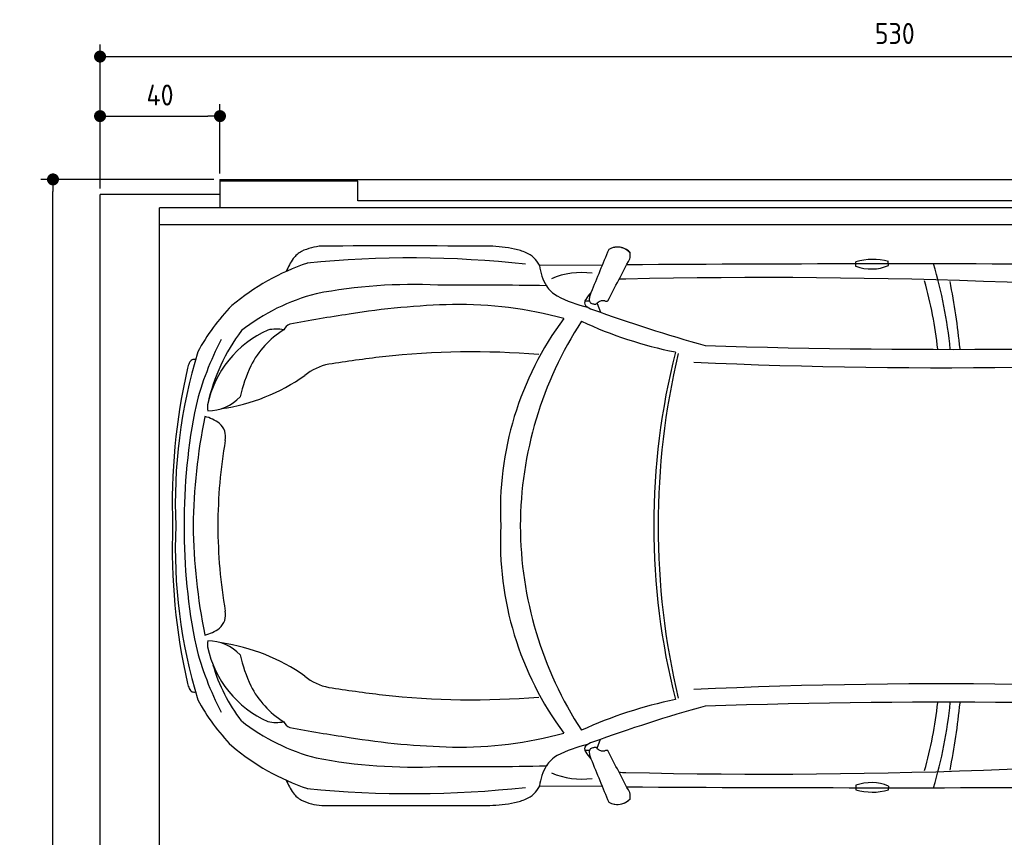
# Model space of a CAD drawing. Header units: millimetres. Extents: x 705 to 7297, y 278 to 5770.
# Tile 2 of 3: x 705 to 3988, y 3044 to 5770. Entities that reach past the tile are written whole.
import ezdxf

# ---------------------------------------------------------------- set-up
doc = ezdxf.new("R2010")
doc.units = ezdxf.units.MM
doc.layers.get('0').update_dxf_attribs({"lineweight": 25})
for name, color, linetype, lineweight in [('4', 3, 'Continuous', 25), ('AM_0', 7, 'Continuous', 25), ('Car', 10, 'Continuous', 25)]:
    doc.layers.add(name, color=color, linetype=linetype, lineweight=lineweight)
doc.styles.get("Standard").update_dxf_attribs({"font": 'ISOCP.SHX'})
doc.dimstyles.new('GEN-ISO$0', dxfattribs={"dimscale": 20, "dimtxt": 3.5, "dimasz": 2, "dimexe": 2, "dimexo": 1, "dimgap": 1.5, "dimtad": 1, "dimdec": 1, "dimlfac": 0.1, "dimdsep": 46, "dimtxsty": 'Standard', "dimblk": 'PUNKT', "dimcen": 2, "dimclrd": 256, "dimclre": 256, "dimclrt": 2, "dimadec": 0, "dimazin": 0, "dimtp": 0.1, "dimtm": 0.1, "dimtfac": 0.71, "dimtdec": 1, "dimtmove": 2, "dimatfit": 3, "dimldrblk": 'PUNKT', "dimfxl": 1, "dimtolj": 1, "dimarcsym": 0})

# ---------------------------------------------------------------- blocks, each defined once
blk = doc.blocks.new('PUNKT')
at = {"layer": '4', "color": 0, "linetype": 'ByBlock'}
blk.add_line((-0.5, 0), (-1, 0), dxfattribs=at)
at = {"layer": '4', "color": 0, "linetype": 'ByBlock', "const_width": 0.5}
blk.add_lwpolyline([(-0.25, 0, 1), (0.25, 0, 1)], format="xyb", close=True, dxfattribs=at)
blk = doc.blocks.new('*D5')
at = {"layer": '4', "lineweight": -2, "transparency": 16777216}
for p, q in [((972.8, 5207.3), (972.8, 5686.9)), ((6272.8, 5207.3), (6272.8, 5686.9)), ((1012.8, 5646.9), (6232.8, 5646.9))]:
    blk.add_line(p, q, dxfattribs=at)
at = {"layer": 'DEFPOINTS', "color": 0, "transparency": 16777216}
for p in [(6272.8, 5646.9), (972.8, 5187.3), (6272.8, 5187.3)]:
    blk.add_point(p, dxfattribs=at)
at = {"layer": '4', "lineweight": -2, "transparency": 16777216, "xscale": 40, "yscale": 40, "zscale": 40, "rotation": 180}
blk.add_blockref('PUNKT', (972.8, 5646.9), dxfattribs=at)
at = {"layer": '4', "lineweight": -2, "transparency": 16777216, "xscale": 40, "yscale": 40, "zscale": 40}
blk.add_blockref('PUNKT', (6272.8, 5646.9), dxfattribs=at)
at = {"layer": '4', "color": 2, "transparency": 16777216, "insert": (3622.8, 5723.9), "char_height": 70, "attachment_point": 5}
blk.add_mtext('\\A1;530', dxfattribs=at)
blk = doc.blocks.new('*D6')
at = {"layer": '4', "lineweight": -2, "transparency": 16777216}
for p, q in [((972.8, 5207.3), (972.8, 5488.4)), ((1372.8, 5257.3), (1372.8, 5488.4)), ((1012.8, 5448.4), (1332.8, 5448.4))]:
    blk.add_line(p, q, dxfattribs=at)
at = {"layer": 'DEFPOINTS', "color": 0, "transparency": 16777216}
for p in [(1372.8, 5448.4), (1372.8, 5237.3), (972.8, 5187.3)]:
    blk.add_point(p, dxfattribs=at)
at = {"layer": '4', "lineweight": -2, "transparency": 16777216, "xscale": 40, "yscale": 40, "zscale": 40, "rotation": 180}
blk.add_blockref('PUNKT', (972.8, 5448.4), dxfattribs=at)
at = {"layer": '4', "lineweight": -2, "transparency": 16777216, "xscale": 40, "yscale": 40, "zscale": 40}
blk.add_blockref('PUNKT', (1372.8, 5448.4), dxfattribs=at)
at = {"layer": '4', "color": 2, "transparency": 16777216, "insert": (1172.8, 5518.6), "char_height": 70, "attachment_point": 5}
blk.add_mtext('\\A1;40', dxfattribs=at)
blk = doc.blocks.new('*D4')
at = {"layer": '4', "lineweight": -2, "transparency": 16777216}
for p, q in [((1352.8, 5237.3), (775.9, 5237.3)), ((815.9, 377.3), (815.9, 5197.3)), ((1352.8, 337.3), (775.9, 337.3))]:
    blk.add_line(p, q, dxfattribs=at)
at = {"layer": 'DEFPOINTS', "color": 0, "transparency": 16777216}
for p in [(815.9, 5237.3), (1372.8, 5237.3), (1372.8, 337.3)]:
    blk.add_point(p, dxfattribs=at)
at = {"layer": '4', "lineweight": -2, "transparency": 16777216, "xscale": 40, "yscale": 40, "zscale": 40}
for p, rotation in [((815.9, 5237.3), 90), ((815.9, 337.3), 270)]:
    blk.add_blockref('PUNKT', p, dxfattribs=dict(at, rotation=rotation))
at = {"layer": '4', "color": 2, "transparency": 16777216, "insert": (750.9, 2787.3), "char_height": 70, "attachment_point": 5, "rotation": 90}
blk.add_mtext('\\A1;490', dxfattribs=at)
blk = doc.blocks.new('Car_drauf')
at = {"layer": 'Car'}
for p, q in [((2604.7, 591.7), (2395.3, 592.2)), ((3450.7, 588.6), (3450.7, 603.6)), ((3559, 591.1), (3558.9, 604.3)), ((2562.2, 472.6), (2547.4, 473)), ((2587.8, 465.2), (2598.8, 435.4)), ((2587.8, -1018.3), (2598.8, -988.5)), ((2562.2, -1025.7), (2547.4, -1026.1)), ((2604.7, -1144.8), (2395.3, -1145.4)), ((3450.7, -1141.7), (3450.7, -1156.7)), ((3559, -1144.3), (3558.9, -1157.4))]:
    blk.add_line(p, q, dxfattribs=at)
for centre, radius, start, end in [((1638.6, 569), 78.2, 117.5376, 144.573), ((1683.5, 467.9), 188.8, 94.2276, 115.4416), ((1905.2, -66453.2), 67109.8, 89.722936, 90.201167), ((2216.7, 171.9), 484.1, 78.5405, 88.4601), ((2271.5, 453), 197.7, 66.2378, 77.9142), ((2319.1, 555.8), 84.5, 25.5177, 67.6452), ((14330.2, -4257.9), 12688.9, 157.26865, 157.97435), ((2655.4, 594.2), 58.5, 43.102, 119.1823), ((2655.4, 594.1), 58.5, 98.748, 119.1805), ((2655.4, 594.2), 58.5, 75.1308, 98.7471), ((2655.4, 594.2), 58.5, 43.102, 75.1799), ((2642.9, 627.6), 55.6, 344.9104, 6.7653), ((2642.9, 627.6), 55.6, 344.9183, 6.7653), ((1876.8, -147.2), 789.2, 108.8531, 129.9675), ((1779.6, 472.9), 248.9, 145.3597, 156.6504), ((1966.7, -2882.9), 3499.5, 83.721, 95.6598), ((2389.6, 590.4), 5.94, 5.6541, 17.6741), ((2572.8, 613.8), 178.7, 187.3331, 210.475), ((-87010.6, 47448.4), 101197.5, 332.341895, 332.43135), ((3585.1, -138717.9), 139314.6, 89.672154, 90.369542), ((3506, 415.1), 196.5, 74.2667, 106.3456), ((3501.6, 731.1), 151.3, 250.3544, 292.4138), ((2258.9, 166.4), 1513.6, 5.5303, 16.5127), ((2536.6, 313.9), 254.1, 82.097, 113.3961), ((1975.8, -1205.5), 1733.5, 87.3153, 100.778), ((2143.3, -14534.8), 15061.1, 88.95383, 90.32854), ((2680.2, 413.3), 132.7, 88.6201, 98.3839), ((3147.1, -19950.9), 20502.1, 84.18573, 91.29579), ((2289.5, 152.2), 1443.5, 6.3829, 15.5723), ((1301.5, 58.5), 2509.7, 5.8377, 11.0234), ((1822.9, -163.9), 683.1, 104.5218, 128.0286), ((2511.4, 587.5), 112.8, 214.6898, 240.0159), ((2676.5, 398.1), 149.7, 136.7411, 147.7946), ((2695.2, 452.2), 136.7, 159.2212, 165.3397), ((2164.4, -2017.4), 2479.3, 91.3541, 99.3582), ((2127.2, -874.7), 1336.1, 74.8265, 90.9153), ((2651, 868.4), 426.4, 242.6396, 257.1298), ((2570.9, 464.4), 25, 147.3078, 174.6881), ((2557.3, 466.1), 11.4, 177.1891, 225.1658), ((2591.6, 478), 29.9, 162.9239, 190.357), ((2571.6, 474.9), 9.72, 193.1285, 229.9372), ((2575, 479.9), 15.8, 232.2683, 253.6815), ((2588, 522.7), 60.5, 253.2673, 263.5323), ((2582.2, 470.5), 7.94, 262.7053, 291.9839), ((2579.8, 472.6), 10.9, 299.791, 322.9576), ((2614.7, 438.6), 37.9, 123.4242, 133.6975), ((2605.6, 451.9), 21.8, 91.8708, 123.1166), ((2611.2, 377.8), 96.1, 89.9017, 93.7261), ((2611.9, 467), 6.99, 71.8384, 94.9477), ((2652.5, 587.4), 120.1, 251.3995, 253.1351), ((2619.5, 479.7), 7.45, 255.0101, 268.029), ((2618.8, 484.8), 12.6, 272.1676, 291.5149), ((1851.7, -15.9), 675.6, 135.5035, 151.8072), ((2322.4, -3522.8), 3991.3, 98.0815, 100.9691), ((2593.7, 509.1), 67.7, 228.9928, 251.47), ((4365.8, 5394.4), 5264.4, 250.0802, 254.3781), ((1575.7, 362), 35.9, 110.7988, 156.0023), ((3339.5, -225.1), 1074.1, 143.4309, 182.7444), ((3595.9, -283.3), 1264.3, 146.9983, 179.6932), ((3130.6, 1697.2), 1422.3, 245.2713, 258.5821), ((1632.3, 55.6), 350.6, 113.9372, 168.2137), ((1911.1, -7.9), 636.6, 143.1041, 167.4148), ((1703.8, 118.4), 304.3, 121.9356, 152.947), ((1517.8, 257.2), 122.1, 78.1482, 103.1112), ((2202.3, -113.4), 981.1, 152.1792, 165.9339), ((3768, 26751.9), 26440.1, 268.22316, 273.01848), ((2932.4, -203.8), 1751.1, 163.1688, 182.3831), ((2171.7, -2413.9), 2717.4, 85.3251, 96.3153), ((5158.8, -279.6), 2382.1, 165.8493, 179.928), ((5284.5, -275.1), 2493.1, 166.7115, 180.0338), ((3730.5, 18337.1), 18086.5, 267.40267, 274.66927), ((1342.2, 218), 124.1, 157.1243, 165.4638), ((1245.1, 260.1), 18.4, 114.1292, 160.4073), ((1244.2, 252.2), 25.6, 79.8677, 104.9815), ((2660.1, -6141.3), 6476.3, 96.98256, 98.58912), ((3214.2, -203), 2042.9, 167.2134, 182.0605), ((1961.6, 17.5), 580.4, 155.6543, 166.4173), ((1730.1, 80.4), 185.7, 101.5573, 128.9765), ((1244.6, 746.1), 638.5, 278.1673, 305.2685), ((1290.3, 253.1), 146.1, 269.9015, 317.2064), ((3083.7, -258.3), 1872.7, 168.1886, 180.5603), ((1354.3, 118.7), 65.8, 172.5719, 190.3018), ((3218.1, -303.4), 1977.3, 168.6299, 179.2231), ((1257.7, -22.4), 112.1, 50.8724, 78.6612), ((1292.9, 20.8), 56.4, 347.1398, 50.9398), ((3066.6, -285.2), 1743.5, 170.3115, 179.7169), ((3214.2, -350.2), 2042.9, 177.9395, 192.7866), ((2932.4, -349.4), 1751.1, 177.6169, 196.8312), ((3083.7, -294.9), 1872.7, 179.4397, 191.8114), ((3218.1, -249.8), 1977.3, 180.7769, 191.3701), ((3066.6, -268), 1743.5, 180.2831, 189.6885), ((3339.5, -328), 1074.1, 177.2556, 216.5691), ((3595.9, -269.8), 1264.3, 180.3068, 213.0017), ((5158.8, -273.6), 2382.1, 180.072, 194.1507), ((5284.5, -278), 2493.1, 179.9662, 193.2885), ((1292.9, -573.9), 56.4, 309.0602, 12.8602), ((1257.7, -530.8), 112.1, 281.3388, 309.1276), ((2202.3, -439.8), 981.1, 194.0661, 207.8208), ((1354.3, -671.9), 65.8, 169.6982, 187.4281), ((1632.3, -608.8), 350.6, 191.7863, 246.0628), ((1290.3, -806.2), 146.1, 42.7936, 90.0985), ((1244.6, -1299.3), 638.5, 54.7315, 81.8327), ((1961.6, -570.7), 580.4, 193.5827, 204.3457), ((1841, -586.4), 555.8, 196.0422, 217.7537), ((1730.1, -633.6), 185.7, 231.0235, 258.4427), ((1342.2, -771.1), 124.1, 194.5362, 202.8757), ((1245.1, -813.2), 18.4, 199.5927, 245.8708), ((1703.8, -671.6), 304.3, 207.053, 238.0644), ((2660.1, 5588.1), 6476.3, 261.41088, 263.01744), ((3730.5, -18890.2), 18086.5, 85.33073, 92.59733), ((1244.2, -805.3), 25.6, 255.0185, 280.1323), ((2171.7, 1860.7), 2717.4, 263.6847, 274.6749), ((1851.7, -537.2), 675.6, 208.1928, 224.4965), ((3130.6, -2250.3), 1422.3, 101.4179, 114.7287), ((4365.8, -5947.6), 5264.4, 105.6219, 109.9198), ((3768, -27305), 26440.1, 86.98152, 91.77684), ((2289.5, -705.4), 1443.5, 344.4277, 353.6171), ((2258.9, -719.6), 1513.6, 343.4873, 354.4697), ((1301.5, -611.6), 2509.7, 348.9766, 354.1623), ((1822.9, -389.3), 683.1, 231.9714, 255.4782), ((1517.8, -810.3), 122.1, 256.8888, 281.8518), ((1575.7, -915.2), 35.9, 203.9977, 249.2012), ((2322.4, 2969.7), 3991.3, 259.0309, 261.9185), ((2164.4, 1464.3), 2479.3, 260.6418, 268.6459), ((2127.2, 321.5), 1336.1, 269.0847, 285.1735), ((1876.8, -405.9), 789.2, 230.0325, 251.1469), ((2651, -1421.6), 426.4, 102.8702, 117.3604), ((2557.3, -1019.3), 11.4, 134.8342, 182.8109), ((2593.7, -1062.3), 67.7, 108.53, 131.0072), ((2588, -1075.8), 60.5, 96.4677, 106.7327), ((2582.2, -1023.6), 7.94, 68.0161, 97.2947), ((2579.8, -1025.7), 10.9, 37.0424, 60.209), ((3147.1, 19397.7), 20502.1, 268.70421, 275.81427), ((1975.8, 652.3), 1733.5, 259.222, 272.6847), ((2511.4, -1140.6), 112.8, 119.9841, 145.3102), ((2570.9, -1017.5), 25, 185.3119, 212.6922), ((2676.5, -951.2), 149.7, 212.2054, 223.2589), ((2591.6, -1031.2), 29.9, 169.643, 197.0761), ((2571.6, -1028), 9.72, 130.0628, 166.8715), ((2695.2, -1005.3), 136.7, 194.6603, 200.7788), ((2575, -1033), 15.8, 106.3185, 127.7317), ((2614.7, -991.8), 37.9, 226.3025, 236.5758), ((2605.6, -1005.1), 21.8, 236.8834, 268.1292), ((2611.2, -931), 96.1, 266.2739, 270.0983), ((2611.9, -1020.1), 6.99, 265.0523, 288.1616), ((2652.5, -1140.6), 120.1, 106.8649, 108.6005), ((2619.5, -1032.8), 7.45, 91.971, 104.9899), ((2618.8, -1038), 12.6, 68.4851, 87.8324), ((-87010.6, -48001.6), 101197.5, 27.56865, 27.658105), ((2143.3, 13981.6), 15061.1, 269.67146, 271.04617), ((2572.8, -1167), 178.7, 149.525, 172.6669), ((14330.2, 3704.8), 12688.9, 202.02565, 202.73135), ((2536.6, -867.1), 254.1, 246.6039, 277.903), ((2680.2, -966.5), 132.7, 261.6161, 271.3799), ((1779.6, -1026), 248.9, 203.3496, 214.6403), ((1966.7, 2329.8), 3499.5, 264.3402, 276.279), ((2319.1, -1109), 84.5, 292.3548, 334.4823), ((2389.6, -1143.6), 5.94, 342.3259, 354.3459), ((3585.1, 138164.7), 139314.6, 269.630458, 270.327846), ((3501.6, -1284.2), 151.3, 67.5862, 109.6456), ((1638.6, -1122.2), 78.2, 215.427, 242.4624), ((2642.9, -1180.7), 55.6, 353.2347, 15.0896), ((2642.9, -1180.7), 55.6, 353.2347, 15.0817), ((3506, -968.2), 196.5, 253.6544, 285.7333), ((1683.5, -1021), 188.8, 244.5584, 265.7724), ((1905.2, 65900.1), 67109.8, 269.798833, 270.277064), ((2216.7, -725), 484.1, 271.5399, 281.4595), ((2271.5, -1006.2), 197.7, 282.0858, 293.7622), ((2655.4, -1147.3), 58.5, 240.8177, 316.898), ((2655.4, -1147.3), 58.5, 240.8195, 261.252), ((2655.4, -1147.3), 58.5, 261.2529, 284.8692), ((2655.4, -1147.3), 58.5, 284.8201, 316.898)]:
    blk.add_arc(centre, radius, start, end, dxfattribs=at)

msp = doc.modelspace()

# ---------------------------------------------------------------- linework, layer by layer
for p, q in [((1372.77, 5237.27), (4772.77, 5237.27)), ((1372.77, 5237.27), (1372.77, 5142.27)), ((1832.77, 5231.27), (1372.77, 5231.27)), ((1832.77, 5165.77), (1832.77, 5231.27)), ((972.77, 387.27), (972.77, 5187.27)), ((1372.77, 5187.27), (972.77, 5187.27)), ((4122.78, 5165.77), (1832.77, 5165.77)), ((1171.72, 432.27), (1171.58, 5142.27)), ((6227.2, 5142.27), (1171.58, 5142.27)), ((1171.72, 5087.27), (6225.48, 5087.27))]:
    msp.add_line(p, q)

# ---------------------------------------------------------------- block references
at = {"layer": 'AM_0'}
msp.add_blockref('Car_drauf', (42.36, 4358.86), dxfattribs=at)

# ---------------------------------------------------------------- dimensions: what is measured, and where the dimension line sits
at = {"layer": '4'}
dim = msp.add_linear_dim(base=(6272.78, 5646.87), p1=(972.77, 5187.27), p2=(6272.78, 5187.27), dimstyle='GEN-ISO$0', override={"dimtad": 3}, dxfattribs=at)
dim.commit()
dim.dimension.update_dxf_attribs({"geometry": '*D5', "text_midpoint": (3622.78, 5723.95), "dimtype": 160})
dim = msp.add_linear_dim(base=(1372.77, 5448.39), p1=(972.77, 5187.27), p2=(1372.77, 5237.27), dimstyle='GEN-ISO$0', dxfattribs=at)
dim.commit()
dim.dimension.update_dxf_attribs({"geometry": '*D6', "text_midpoint": (1172.77, 5518.56), "dimtype": 160})
dim = msp.add_linear_dim(base=(815.85, 5237.27), p1=(1372.77, 337.27), p2=(1372.77, 5237.27), angle=90, dimstyle='GEN-ISO$0', dxfattribs=at)
dim.commit()
dim.dimension.update_dxf_attribs({"geometry": '*D4', "text_midpoint": (750.85, 2787.27)})

doc.saveas('drawing.dxf')
